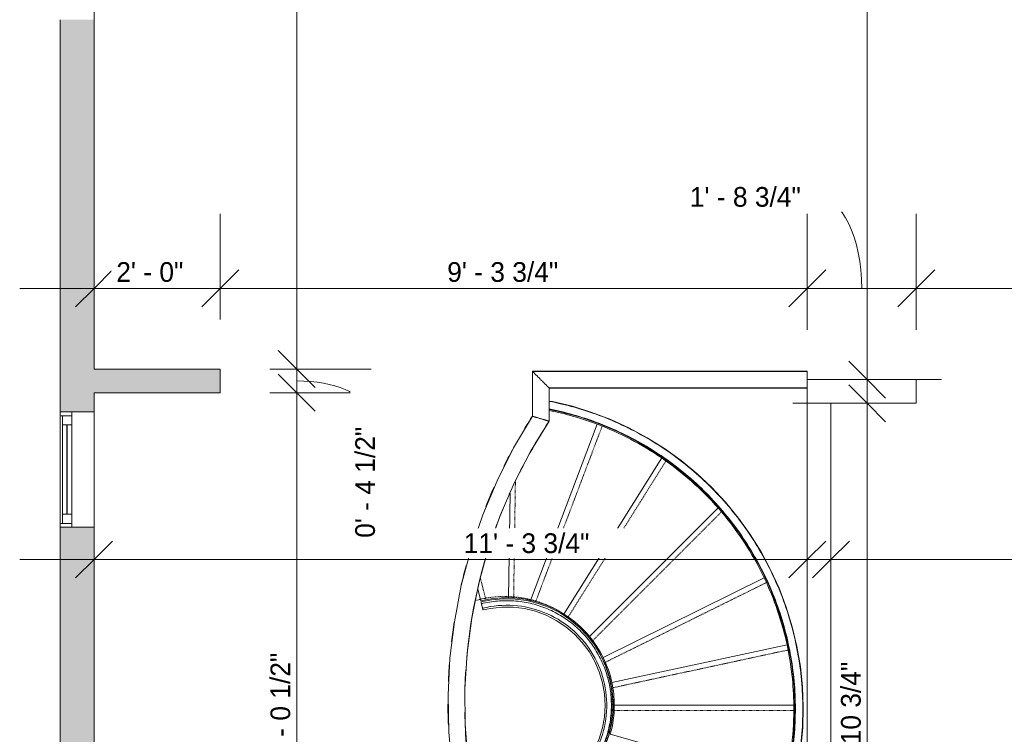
# Model space of a CAD drawing. Header units: inches. Extents: x -258 to 77, y -255 to 639.
# Tile 6 of 8: x -248 to -61, y 199 to 335. Entities that reach past the tile are written whole.
import ezdxf

# ---------------------------------------------------------------- set-up
doc = ezdxf.new("R2010")
doc.units = ezdxf.units.IN
doc.header["$MEASUREMENT"] = 0
doc.linetypes.add('Dash', pattern=[0.23622, 0.11811, -0.11811])
doc.linetypes.add('Overhead', pattern=[0.15625, 0.09375, -0.0625])
for name, color, linetype, lineweight in [('A-ANNO-DIMS', 211, 'Continuous', 9), ('A-ANNO-DIMS-120', 211, 'Continuous', 9), ('A-AREA', 32, 'Dash', 9), ('A-FLOR-HRAL', 11, 'Continuous', 9), ('A-GLAZ', 151, 'Continuous', 9), ('A-WALL', 90, 'Continuous', 9), ('A-WALL-PATT', 111, 'Continuous', 9), ('S-STRS', 90, 'Continuous', 9)]:
    doc.layers.add(name, color=color, linetype=linetype, lineweight=lineweight)
doc.styles.add('Inter', font='txt', dxfattribs={"height": 3.75})
doc.dimstyles.new('Linear_-_1_32__Inter__Imperial__SMALL', dxfattribs={"dimscale": 12, "dimtxt": 4.967999, "dimasz": 0.585938, "dimexe": 1.181102, "dimexo": 0.787402, "dimgap": 0, "dimtad": 1, "dimrnd": 0.25, "dimzin": 1, "dimdsep": 46, "dimlunit": 4, "dimtxsty": 'Inter', "dimblk1": 'OBLIQUE', "dimblk2": 'OBLIQUE', "dimsah": 1, "dimcen": 0.09, "dimdle": 1.181102, "dimazin": 0, "dimtfac": 1, "dimtdec": 4, "dimtix": 1, "dimtmove": 0, "dimatfit": 3, "dimfxl": 1, "dimtvp": 1, "dimtfill": 1, "dimfrac": 2, "dimtolj": 1, "dimtzin": 0, "dimarcsym": 2})
doc.dimstyles.new('Linear_-_1_32__Inter__Imperial__SMALL_1', dxfattribs={"dimscale": 12, "dimtxt": 4.967999, "dimasz": 0.585938, "dimexe": 1.181102, "dimexo": 0.787402, "dimgap": 0, "dimtad": 1, "dimrnd": 0.25, "dimzin": 1, "dimdsep": 46, "dimlunit": 4, "dimtxsty": 'Inter', "dimblk1": 'OBLIQUE', "dimblk2": 'OBLIQUE', "dimsah": 1, "dimcen": 0.09, "dimdle": 1.181102, "dimazin": 0, "dimtfac": 1, "dimtdec": 4, "dimtix": 1, "dimtmove": 1, "dimatfit": 3, "dimfxl": 1, "dimtvp": 1, "dimtfill": 1, "dimfrac": 2, "dimtolj": 1, "dimtzin": 0, "dimarcsym": 2})
doc.dimstyles.new('Linear_-_1_32__Inter__Imperial__SMALL_2', dxfattribs={"dimscale": 12, "dimtxt": 4.967999, "dimasz": 0.585938, "dimexe": 1.181102, "dimexo": 0.787402, "dimgap": 0, "dimtad": 1, "dimrnd": 0.25, "dimzin": 1, "dimdsep": 46, "dimlunit": 4, "dimtxsty": 'Inter', "dimblk1": 'OBLIQUE', "dimblk2": 'OBLIQUE', "dimsah": 1, "dimcen": 0.09, "dimdle": 1.181102, "dimazin": 0, "dimtfac": 1, "dimtdec": 4, "dimtix": 1, "dimtmove": 2, "dimatfit": 3, "dimfxl": 1, "dimtvp": 1, "dimtfill": 1, "dimfrac": 2, "dimtolj": 1, "dimtzin": 0, "dimarcsym": 2})

# ---------------------------------------------------------------- blocks, each defined once
blk = doc.blocks.new('Top Rail Type - Top Rail_Internal_-4181847-Top Floor Dimension Plan')
at = {"layer": 'A-FLOR-HRAL', "flags": 128}
for points in [[(-156.79, 184.04), (-154.55, 184.04), (-152.31, 184.29), (-150.11, 184.79), (-147.98, 185.54), (-145.94, 186.51), (-144.03, 187.7), (-142.26, 189.1), (-140.65, 190.69), (-139.24, 192.45), (-138.02, 194.35), (-137.03, 196.38), (-136.27, 198.5), (-135.75, 200.7), (-135.47, 202.93), (-135.45, 205.19), (-135.68, 207.44), (-136.15, 209.64), (-136.87, 211.78), (-137.83, 213.83), (-139, 215.75), (-140.38, 217.54), (-141.95, 219.15), (-143.69, 220.59), (-145.57, 221.82), (-147.59, 222.84), (-149.7, 223.62), (-151.9, 224.17), (-154.13, 224.47), (-156.39, 224.52), (-158.64, 224.31), (-160.6, 223.92)], [(-156.72, 185.61), (-154.56, 185.62), (-152.4, 185.88), (-150.3, 186.38), (-148.26, 187.12), (-146.33, 188.1), (-144.52, 189.29), (-142.86, 190.69), (-141.37, 192.26), (-140.08, 194), (-139, 195.87), (-138.14, 197.87), (-137.51, 199.94), (-137.13, 202.07), (-137, 204.24), (-137.13, 206.4), (-137.5, 208.54), (-138.11, 210.61), (-138.97, 212.61), (-140.04, 214.48), (-141.33, 216.23), (-142.81, 217.81), (-144.47, 219.21), (-146.27, 220.41), (-148.2, 221.39), (-150.23, 222.14), (-152.34, 222.65), (-154.49, 222.91), (-156.66, 222.93), (-158.81, 222.69), (-160.22, 222.4)]]:
    blk.add_lwpolyline(points, dxfattribs=at)
at = {"layer": 'A-FLOR-HRAL'}
for points, knots in [([(-160.6, 223.92), (-160.6, 223.92), (-160.6, 223.91), (-160.59, 223.88), (-160.59, 223.85), (-160.58, 223.83), (-160.57, 223.81), (-160.57, 223.78), (-160.56, 223.75), (-160.55, 223.72), (-160.54, 223.69), (-160.54, 223.66), (-160.53, 223.63), (-160.53, 223.62), (-160.52, 223.6), (-160.52, 223.59), (-160.51, 223.56), (-160.5, 223.52), (-160.49, 223.48), (-160.48, 223.44), (-160.48, 223.41), (-160.47, 223.38), (-160.46, 223.34), (-160.44, 223.27), (-160.42, 223.2), (-160.41, 223.15)], [-1, -1, -1, -1, -0.833333, -0.75, -0.666667, -0.625, -0.583333, -0.541667, -0.5, -0.458333, -0.416667, -0.375, -0.354167, -0.333333, -0.322917, -0.3125, -0.291667, -0.25, -0.208333, -0.1875, -0.166667, -0.145833, -0.125, -0.083333, 0, 0, 0, 0]), ([(-160.41, 223.15), (-160.4, 223.12), (-160.39, 223.06), (-160.37, 222.97), (-160.35, 222.91), (-160.34, 222.86), (-160.33, 222.83), (-160.32, 222.8), (-160.31, 222.76), (-160.3, 222.71), (-160.29, 222.67), (-160.28, 222.64), (-160.28, 222.63), (-160.27, 222.61), (-160.27, 222.59), (-160.26, 222.57), (-160.26, 222.54), (-160.25, 222.51), (-160.25, 222.5), (-160.24, 222.48), (-160.24, 222.46), (-160.23, 222.43), (-160.22, 222.4), (-160.22, 222.39), (-160.22, 222.4)], [-1, -1, -1, -1, -0.95, -0.9, -0.85, -0.825, -0.8, -0.775, -0.75, -0.7, -0.65, -0.625, -0.6125, -0.6, -0.575, -0.55, -0.5, -0.45, -0.425, -0.4, -0.35, -0.3, -0.2, 0, 0, 0, 0]), ([(-156.72, 185.61), (-156.72, 185.62), (-156.72, 185.61), (-156.72, 185.58), (-156.73, 185.56), (-156.73, 185.54), (-156.73, 185.52), (-156.73, 185.51)], [-1, -1, -1, -1, -0.7857143, -0.7321429, -0.6785714, -0.625, -0.5714286, -0.5714286, -0.5714286, -0.5714286])]:
    blk.add_open_spline(points, degree=3, knots=knots, dxfattribs=at)
blk = doc.blocks.new('Top Rail Type - Top Rail_Internal_-V1-Top Floor Dimension Plan')
at = {"layer": 'A-FLOR-HRAL'}
blk.add_line((-160.52, 223.57), (-160.3, 222.72), dxfattribs=at)
for points, knots in [([(-160.52, 223.57), (-159.51, 223.82), (-157.46, 224.17), (-154.33, 224.2), (-151.24, 223.75), (-148.26, 222.82), (-145.46, 221.43), (-142.91, 219.63), (-140.68, 217.45), (-138.81, 214.95), (-137.35, 212.19), (-136.34, 209.24), (-135.8, 206.16), (-135.75, 203.04), (-136.18, 199.95), (-137.09, 196.96), (-138.46, 194.15), (-140.54, 191.16), (-143.56, 188.27), (-147.61, 185.88), (-152.09, 184.51), (-155.21, 184.32), (-156.75, 184.4)], [0, 0, 0, 0, 0.156458, 0.312916, 0.469374, 0.625832, 0.782291, 0.938749, 1.095207, 1.251665, 1.408123, 1.564581, 1.721039, 1.877497, 2.033955, 2.190413, 2.346872, 2.50333, 2.738017, 2.972704, 3.207391, 3.439875, 3.439875, 3.439875, 3.439875]), ([(-160.3, 222.72), (-158.38, 223.21), (-154.38, 223.56), (-148.5, 222.22), (-143.32, 219.14), (-139.35, 214.61), (-136.96, 209.08), (-136.39, 203.08), (-137.69, 197.2), (-140.49, 192.43), (-144.09, 188.97), (-147.97, 186.69), (-152.23, 185.39), (-155.18, 185.2), (-156.63, 185.27)], [0, 0, 0, 0, 0.312916, 0.625832, 0.938749, 1.251665, 1.564581, 1.877497, 2.190413, 2.50333, 2.738017, 2.972704, 3.207391, 3.436191, 3.436191, 3.436191, 3.436191])]:
    blk.add_open_spline(points, degree=3, knots=knots, dxfattribs=at)
blk = doc.blocks.new('Top Rail Type - Top Rail_Internal_-4181860-Top Floor Dimension Plan')
at = {"layer": 'A-FLOR-HRAL', "flags": 128}
for points in [[(-147.63, 262.17), (-146.97, 262.06), (-143.21, 261.16), (-139.51, 260.01), (-135.88, 258.63), (-132.36, 257.01), (-128.95, 255.18), (-125.67, 253.12), (-122.52, 250.85), (-119.53, 248.39), (-116.71, 245.74), (-114.06, 242.9), (-111.6, 239.9), (-109.35, 236.76), (-107.3, 233.47), (-105.47, 230.05), (-103.86, 226.53), (-102.49, 222.9), (-101.35, 219.19), (-100.46, 215.43), (-99.81, 211.61), (-99.41, 207.75), (-99.27, 203.88), (-99.37, 200), (-99.73, 196.14), (-100.33, 192.31), (-101.18, 188.54), (-102.28, 184.82), (-103.61, 181.18), (-105.18, 177.64), (-106.97, 174.2), (-108.99, 170.89), (-111.21, 167.71), (-113.63, 164.69), (-116.25, 161.83), (-119.05, 159.14), (-122.01, 156.65), (-125.13, 154.35), (-128.39, 152.26), (-131.78, 150.38), (-135.28, 148.73), (-138.89, 147.3), (-142.58, 146.12), (-146.34, 145.18), (-150.15, 144.48), (-154, 144.03), (-157.87, 143.83), (-161.74, 143.88), (-165.61, 144.18), (-165.96, 144.22)], [(-165.77, 145.79), (-161.97, 145.47), (-158.14, 145.4), (-154.32, 145.58), (-150.53, 146.01), (-146.76, 146.69), (-143.05, 147.62), (-139.41, 148.79), (-135.86, 150.2), (-132.4, 151.83), (-129.06, 153.69), (-125.85, 155.77), (-122.78, 158.05), (-119.86, 160.53), (-117.13, 163.19), (-114.56, 166.03), (-112.19, 169.03), (-110.03, 172.18), (-108.07, 175.47), (-106.33, 178.88), (-104.83, 182.39), (-103.55, 185.99), (-102.52, 189.68), (-101.73, 193.42), (-101.19, 197.2), (-100.9, 201.02), (-100.86, 204.84), (-101.07, 208.66), (-101.53, 212.45), (-102.24, 216.21), (-103.19, 219.91), (-104.39, 223.55), (-105.82, 227.1), (-107.48, 230.54), (-109.37, 233.86), (-111.47, 237.06), (-113.77, 240.11), (-116.27, 243), (-118.96, 245.73), (-121.82, 248.27), (-124.83, 250.61), (-128, 252.76), (-131.3, 254.69), (-134.72, 256.4), (-138.25, 257.88), (-141.86, 259.13), (-145.55, 260.13), (-147.63, 260.55)]]:
    blk.add_lwpolyline(points, dxfattribs=at)
at = {"layer": 'A-FLOR-HRAL'}
for points, knots in [([(-165.87, 145.01), (-165.87, 144.96), (-165.88, 144.89), (-165.89, 144.8), (-165.9, 144.71), (-165.91, 144.61), (-165.93, 144.49), (-165.94, 144.38), (-165.95, 144.29), (-165.96, 144.24), (-165.96, 144.22), (-165.96, 144.22)], [-1, -1, -1, -1, -0.892857, -0.839286, -0.785714, -0.678571, -0.571429, -0.428571, -0.285714, -0.142857, 0, 0, 0, 0]), ([(-165.77, 145.79), (-165.77, 145.79), (-165.78, 145.76), (-165.79, 145.66), (-165.81, 145.52), (-165.82, 145.37), (-165.84, 145.19), (-165.86, 145.07), (-165.87, 145.01)], [-1, -1, -1, -1, -0.785714, -0.571429, -0.428571, -0.285714, -0.142857, 0, 0, 0, 0])]:
    blk.add_open_spline(points, degree=3, knots=knots, dxfattribs=at)
blk = doc.blocks.new('Top Rail Type - Top Rail_Internal_-V2-Top Floor Dimension Plan')
at = {"layer": 'A-FLOR-HRAL'}
blk.add_line((-165.95, 144.31), (-165.78, 145.71), dxfattribs=at)
for points, knots in [([(-147.61, 262.1), (-144.39, 261.48), (-137.73, 259.6), (-128.23, 255.03), (-119.45, 248.64), (-111.97, 240.77), (-106.03, 231.68), (-101.82, 221.67), (-99.49, 211.06), (-99.11, 200.21), (-100.7, 189.46), (-104.19, 179.18), (-109.49, 169.7), (-116.4, 161.33), (-124.71, 154.34), (-133.36, 149.41), (-141.82, 146.23), (-149.75, 144.43), (-157.85, 143.73), (-163.26, 143.99), (-165.95, 144.31)], [0.378635, 0.378635, 0.378635, 0.378635, 0.543934, 0.725246, 0.906557, 1.087869, 1.26918, 1.450491, 1.631803, 1.813114, 1.994426, 2.175737, 2.357049, 2.53836, 2.719671, 2.900983, 3.036967, 3.17295, 3.308934, 3.444917, 3.444917, 3.444917, 3.444917]), ([(-147.61, 260.66), (-144.56, 260.05), (-138.15, 258.23), (-128.96, 253.82), (-120.39, 247.58), (-113.08, 239.89), (-107.28, 231.02), (-103.18, 221.24), (-100.9, 210.88), (-100.53, 200.29), (-102.08, 189.8), (-105.49, 179.76), (-110.66, 170.5), (-117.41, 162.33), (-125.53, 155.5), (-133.97, 150.69), (-142.23, 147.59), (-149.97, 145.83), (-157.88, 145.14), (-163.16, 145.4), (-165.78, 145.71)], [0.383384, 0.383384, 0.383384, 0.383384, 0.543934, 0.725246, 0.906557, 1.087869, 1.26918, 1.450491, 1.631803, 1.813114, 1.994426, 2.175737, 2.357049, 2.53836, 2.719671, 2.900983, 3.036967, 3.17295, 3.308934, 3.444917, 3.444917, 3.444917, 3.444917])]:
    blk.add_open_spline(points, degree=3, knots=knots, dxfattribs=at)
blk = doc.blocks.new('Planitar-Fixed - Default 1-4237831-Top Floor Dimension Plan')
at = {"layer": 'A-GLAZ', "lineweight": 18}
for p, q in [((-11, 3.76), (-10.25, 3.76)), ((-10.25, 3.76), (-11, 3.76)), ((-10.25, 3.76), (-10.25, 1.53)), ((-10.25, 1.53), (-10.25, 3.76)), ((10.25, 3.76), (10.25, 1.53)), ((10.96, 3.76), (10.25, 3.76)), ((11, 3.76), (10.25, 3.76)), ((10.25, 3.76), (10.25, 1.53)), ((-10.25, 3.26), (-8.52, 3.26)), ((-8.52, 3.26), (-10.25, 3.26)), ((-10.25, 3.26), (-10.25, 1.53)), ((-8.52, 3.26), (-8.52, 1.53)), ((-8.52, 1.53), (-8.52, 3.26)), ((8.52, 3.26), (8.52, 1.53)), ((10.25, 3.26), (8.52, 3.26)), ((10.25, 3.26), (8.52, 3.26)), ((8.52, 3.26), (8.52, 1.53)), ((10.25, 1.53), (10.25, 3.26)), ((-10.25, 1.53), (-8.52, 1.53)), ((8.52, 1.53), (10.25, 1.53)), ((-11, -2.74), (-9.74, -2.74)), ((11, -2.74), (9.74, -2.74))]:
    blk.add_line(p, q, dxfattribs=at)
at = {"layer": 'A-GLAZ'}
for p, q in [((-10.25, 3.76), (10.25, 3.76)), ((-8.52, 3.26), (8.52, 3.26)), ((11, 1.53), (-11, 1.53)), ((-11, 1.53), (-11, -2.74)), ((11, -2.74), (11, 1.53)), ((-11, -2.74), (11, -2.74))]:
    blk.add_line(p, q, dxfattribs=at)
at = {"layer": 'A-GLAZ', "lineweight": 25}
blk.add_line((-8.52, 2.4), (8.52, 2.4), dxfattribs=at)
blk = doc.blocks.new('Top Rail Type - Top Rail_Internal_-4241516-Top Floor Dimension Plan')
at = {"layer": 'A-FLOR-HRAL'}
for p, q in [((-150.8, 267.8), (-150.8, 259.26)), ((-98.5, 267.8), (-150.8, 267.8)), ((-147.65, 258.33), (-147.65, 264.65)), ((-147.65, 264.65), (-98.5, 264.65))]:
    blk.add_line(p, q, dxfattribs=at)
at = {"layer": 'A-FLOR-HRAL', "flags": 128}
for points in [[(-98.5, 267.8), (-98.5, 267.77), (-98.5, 267.66), (-98.5, 267.5), (-98.5, 267.28), (-98.5, 267.01), (-98.5, 266.71), (-98.5, 266.39), (-98.5, 266.06), (-98.5, 265.74), (-98.5, 265.44), (-98.5, 265.17), (-98.5, 264.95), (-98.5, 264.85)], [(-165, 185.23), (-166.11, 192.16), (-166.73, 199.15), (-166.87, 206.18), (-166.52, 213.19), (-165.68, 220.16), (-164.36, 227.06), (-162.56, 233.85), (-160.29, 240.49), (-157.56, 246.96), (-154.4, 253.23), (-150.8, 259.26)], [(-150.8, 259.26), (-154.4, 253.23), (-157.56, 246.96), (-160.29, 240.49), (-162.56, 233.85), (-164.36, 227.06), (-165.68, 220.16), (-166.52, 213.19), (-166.87, 206.18), (-166.73, 199.15), (-166.11, 192.16), (-165, 185.23)], [(-147.65, 258.33), (-151.17, 252.56), (-154.28, 246.56), (-156.96, 240.35), (-159.22, 233.98), (-161.02, 227.47), (-162.38, 220.85), (-163.27, 214.15), (-163.69, 207.4), (-163.65, 200.64), (-163.14, 193.9), (-162.17, 187.21)], [(-162.17, 187.21), (-163.14, 193.9), (-163.65, 200.64), (-163.69, 207.4), (-163.27, 214.15), (-162.38, 220.85), (-161.02, 227.47), (-159.22, 233.98), (-156.96, 240.35), (-154.28, 246.56), (-151.17, 252.56), (-147.65, 258.33)], [(-162.17, 187.21), (-160.39, 186.4), (-158.53, 185.8), (-156.61, 185.43)], [(-156.61, 185.43), (-158.53, 185.8), (-160.39, 186.4), (-162.17, 187.21)], [(-157.03, 182.3), (-159.82, 182.88), (-162.5, 183.87), (-165, 185.23)], [(-165, 185.23), (-162.5, 183.87), (-159.82, 182.88), (-157.03, 182.3)]]:
    blk.add_lwpolyline(points, dxfattribs=at)
at = {"layer": 'A-FLOR-HRAL'}
for points, knots in [([(-147.65, 264.65), (-147.65, 264.65), (-147.67, 264.67), (-147.78, 264.78), (-147.91, 264.91), (-148.05, 265.05), (-148.17, 265.17), (-148.3, 265.3), (-148.44, 265.44), (-148.58, 265.58), (-148.74, 265.74), (-148.9, 265.9), (-149.06, 266.06), (-149.23, 266.23), (-149.39, 266.39), (-149.55, 266.55), (-149.71, 266.71), (-149.87, 266.87), (-150.01, 267.01), (-150.15, 267.15), (-150.28, 267.28), (-150.4, 267.4), (-150.54, 267.54), (-150.68, 267.68), (-150.78, 267.78), (-150.8, 267.8), (-150.8, 267.8)], [0, 0, 0, 0, 0.066667, 0.133333, 0.2, 0.233333, 0.266667, 0.3, 0.333333, 0.366667, 0.4, 0.433333, 0.466667, 0.5, 0.533333, 0.566667, 0.6, 0.633333, 0.666667, 0.7, 0.733333, 0.766667, 0.8, 0.866667, 0.933333, 1, 1, 1, 1]), ([(-147.65, 258.33), (-147.65, 258.33), (-147.68, 258.33), (-147.76, 258.36), (-147.85, 258.39), (-147.92, 258.41), (-148.01, 258.44), (-148.1, 258.46), (-148.2, 258.49), (-148.31, 258.52), (-148.41, 258.56), (-148.52, 258.59), (-148.64, 258.62), (-148.79, 258.67), (-148.99, 258.73), (-149.22, 258.8), (-149.46, 258.87), (-149.7, 258.94), (-149.89, 258.99), (-150.04, 259.04), (-150.15, 259.07), (-150.25, 259.1), (-150.35, 259.13), (-150.44, 259.16), (-150.53, 259.18), (-150.61, 259.21), (-150.7, 259.23), (-150.78, 259.26), (-150.8, 259.26), (-150.8, 259.26)], [0, 0, 0, 0, 0.055556, 0.111111, 0.138889, 0.166667, 0.194444, 0.222222, 0.25, 0.277778, 0.305556, 0.333333, 0.361111, 0.388889, 0.444444, 0.5, 0.555556, 0.611111, 0.666667, 0.694444, 0.722222, 0.75, 0.777778, 0.805556, 0.833333, 0.861111, 0.888889, 0.944444, 1, 1, 1, 1]), ([(-162.17, 187.21), (-162.17, 187.21), (-162.19, 187.2), (-162.24, 187.16), (-162.29, 187.13), (-162.36, 187.08), (-162.43, 187.03), (-162.49, 186.98), (-162.55, 186.94), (-162.59, 186.91), (-162.63, 186.88), (-162.69, 186.84), (-162.77, 186.78), (-162.86, 186.71), (-162.96, 186.64), (-163.06, 186.57), (-163.16, 186.5), (-163.27, 186.43), (-163.37, 186.36), (-163.48, 186.28), (-163.58, 186.21), (-163.68, 186.13), (-163.79, 186.06), (-163.89, 185.99), (-164, 185.92), (-164.1, 185.84), (-164.2, 185.77), (-164.3, 185.71), (-164.4, 185.64), (-164.49, 185.57), (-164.58, 185.51), (-164.67, 185.46), (-164.75, 185.4), (-164.82, 185.35), (-164.88, 185.31), (-164.93, 185.28), (-164.99, 185.24), (-165, 185.23), (-165, 185.23)], [-1, -1, -1, -1, -0.944444, -0.916667, -0.888889, -0.861111, -0.833333, -0.805556, -0.791667, -0.777778, -0.763889, -0.75, -0.722222, -0.694444, -0.666667, -0.638889, -0.611111, -0.583333, -0.555556, -0.527778, -0.5, -0.472222, -0.444444, -0.416667, -0.388889, -0.361111, -0.333333, -0.305556, -0.277778, -0.25, -0.222222, -0.194444, -0.166667, -0.138889, -0.111111, -0.083333, -0.055556, 0, 0, 0, 0])]:
    blk.add_open_spline(points, degree=3, knots=knots, dxfattribs=at)
blk.add_open_spline([(-157.03, 182.3), (-157.03, 182.3), (-157.01, 182.39), (-156.97, 182.73), (-156.91, 183.15), (-156.85, 183.62), (-156.79, 184.11), (-156.72, 184.58), (-156.67, 185), (-156.62, 185.33), (-156.61, 185.43), (-156.61, 185.43)], degree=3, dxfattribs=at)
blk = doc.blocks.new('Top Rail Type - Top Rail_Internal_-V6-Top Floor Dimension Plan')
at = {"layer": 'A-FLOR-HRAL'}
for p, q in [((-150.82, 267.82), (-98.5, 267.82)), ((-150.82, 259.27), (-150.82, 267.82)), ((-98.5, 267.82), (-98.5, 267.77)), ((-147.63, 264.63), (-98.5, 264.63)), ((-147.63, 258.32), (-147.63, 264.63))]:
    blk.add_line(p, q, dxfattribs=at)
for centre, radius, start, end in [((-65.99, 204.62), 100.92, 147.2076, 148.9693), ((-65.99, 204.62), 97.72, 146.66, 151.348), ((-65.99, 204.62), 100.92, 151.4867, 153.4224), ((-65.99, 204.62), 97.72, 151.9186, 155.9432), ((-65.99, 204.62), 100.92, 155.9238, 158.1951), ((-65.99, 204.62), 97.72, 156.8619, 160.6554), ((-65.99, 204.62), 100.92, 160.6951, 162.5904), ((-65.99, 204.62), 97.72, 161.496, 175.4156), ((-65.99, 204.62), 100.92, 164.9415, 167.0996), ((-65.99, 204.62), 100.92, 171.1847, 173.3496), ((-65.99, 204.62), 100.92, 175.6916, 177.6361), ((-65.99, 204.62), 97.72, 176.2613, 180.0476), ((-65.99, 204.62), 100.92, 180.0939, 182.3651), ((-65.99, 204.62), 97.72, 180.9926, 184.9838), ((-65.99, 204.62), 100.92, 185.1623, 186.7815), ((-65.99, 204.62), 97.72, 185.5641, 190.2481), ((-65.99, 204.62), 100.92, 189.3294, 191.0859), ((-154.45, 201.67), 16.37, 241.9453, 252.1896), ((-154.45, 201.67), 16.37, 252.3942, 262.4339), ((-154.45, 201.67), 19.57, 237.2952, 262.4339)]:
    blk.add_arc(centre, radius, start, end, dxfattribs=at)
blk = doc.blocks.new('DIMBLOCK1-Top Floor Dimension Plan')
at = {"layer": 'A-ANNO-DIMS-120'}
for p, q in [((-195.69, 254.08), (-195.69, 532.67)), ((-191.21, 518.5), (-209.86, 518.5)), ((-195.69, 518.5), (-191.21, 518.5)), ((-200.8, 268.25), (-181.51, 268.25)), ((-195.69, 268.25), (-200.8, 268.25))]:
    blk.add_line(p, q, dxfattribs=at)
at = {"layer": 'A-ANNO-DIMS-120', "lineweight": 35}
for p, q in [((-195.69, 518.5), (-199.2, 522.02)), ((-195.69, 518.5), (-192.17, 514.98)), ((-195.69, 268.25), (-199.2, 271.77)), ((-195.69, 268.25), (-192.17, 264.73))]:
    blk.add_line(p, q, dxfattribs=at)
at = {"layer": 'A-ANNO-DIMS-120', "color": 0, "insert": (-200.68, 378.53), "char_height": 3.75, "width": 35.6206, "attachment_point": 1, "rotation": 90, "line_spacing_factor": 0.9936, "style": 'Inter', "bg_fill": 3, "box_fill_scale": 1.25, "bg_fill_color": 256, "bg_fill_true_color": 13158600, "bg_fill_transparency": 0}
blk.add_mtext('20\' - 10 1/4"', dxfattribs=at)
blk = doc.blocks.new('_Oblique')
at = {"color": 0, "linetype": 'ByBlock', "lineweight": -2}
blk.add_line((-0.5, -0.5), (0.5, 0.5), dxfattribs=at)
blk = doc.blocks.new('DIMBLOCK2-Top Floor Dimension Plan')
at = {"layer": 'A-ANNO-DIMS-120', "lineweight": 35}
for p, q in [((-195.69, 263.75), (-199.2, 267.27)), ((-195.69, 263.75), (-192.17, 260.23)), ((-195.69, 143.25), (-199.2, 146.77)), ((-195.69, 143.25), (-192.17, 139.73))]:
    blk.add_line(p, q, dxfattribs=at)
at = {"layer": 'A-ANNO-DIMS-120'}
for p, q in [((-200.8, 263.75), (-181.51, 263.75)), ((-195.69, 263.75), (-200.8, 263.75)), ((-195.69, 129.08), (-195.69, 263.75)), ((-197.3, 143.25), (-181.51, 143.25)), ((-195.69, 143.25), (-197.3, 143.25))]:
    blk.add_line(p, q, dxfattribs=at)
at = {"layer": 'A-ANNO-DIMS-120', "color": 0, "insert": (-200.68, 190.33), "char_height": 3.75, "width": 31.5965, "attachment_point": 1, "rotation": 90, "line_spacing_factor": 0.9936, "style": 'Inter', "bg_fill": 3, "box_fill_scale": 1.25, "bg_fill_color": 256, "bg_fill_true_color": 13158600, "bg_fill_transparency": 0}
blk.add_mtext('10\' - 0 1/2"', dxfattribs=at)
blk = doc.blocks.new('DIMBLOCK3-Top Floor Dimension Plan')
at = {"layer": 'A-ANNO-DIMS-120'}
for p, q in [((-195.69, 263.75), (-195.69, 282.42)), ((-200.8, 268.25), (-181.51, 268.25)), ((-195.69, 268.25), (-200.8, 268.25)), ((-200.8, 263.75), (-181.51, 263.75)), ((-195.69, 263.75), (-200.8, 263.75))]:
    blk.add_line(p, q, dxfattribs=at)
at = {"layer": 'A-ANNO-DIMS-120', "lineweight": 35}
for p, q in [((-195.69, 268.25), (-199.2, 271.77)), ((-195.69, 268.25), (-192.17, 264.73)), ((-195.69, 263.75), (-199.2, 267.27)), ((-195.69, 263.75), (-192.17, 260.23))]:
    blk.add_line(p, q, dxfattribs=at)
at = {"layer": 'A-ANNO-DIMS-120'}
blk.add_ellipse((-195.69, 260.47), major_axis=(-13.02, 0), ratio=0.424536, start_param=3.141593, end_param=4.712389, dxfattribs=at)
at = {"layer": 'A-ANNO-DIMS-120', "color": 0, "insert": (-184.55, 236.13), "char_height": 3.75, "width": 29.2118, "attachment_point": 1, "rotation": 90, "line_spacing_factor": 0.9936, "style": 'Inter', "bg_fill": 3, "box_fill_scale": 1.25, "bg_fill_color": 256, "bg_fill_true_color": 13158600, "bg_fill_transparency": 0}
blk.add_mtext('0\' - 4 1/2"', dxfattribs=at)
blk = doc.blocks.new('DIMBLOCK4-Top Floor Dimension Plan')
at = {"layer": 'A-ANNO-DIMS-120'}
for p, q in [((-234.25, 279.13), (-234.25, 297.78)), ((-210.25, 277.7), (-210.25, 297.78)), ((-248.42, 283.61), (-210.25, 283.61)), ((-234.25, 283.61), (-234.25, 279.13)), ((-210.25, 283.61), (-210.25, 277.7))]:
    blk.add_line(p, q, dxfattribs=at)
at = {"layer": 'A-ANNO-DIMS-120', "lineweight": 35}
for p, q in [((-234.25, 283.61), (-230.73, 287.12)), ((-210.25, 283.61), (-206.73, 287.12)), ((-234.25, 283.61), (-237.77, 280.09)), ((-210.25, 283.61), (-213.77, 280.09))]:
    blk.add_line(p, q, dxfattribs=at)
at = {"layer": 'A-ANNO-DIMS-120', "color": 0, "insert": (-230.04, 288.6), "char_height": 3.75, "width": 18.7045, "attachment_point": 1, "line_spacing_factor": 0.9936, "style": 'Inter', "bg_fill": 3, "box_fill_scale": 1.25, "bg_fill_color": 256, "bg_fill_true_color": 13158600, "bg_fill_transparency": 0}
blk.add_mtext('2\' - 0"', dxfattribs=at)
blk = doc.blocks.new('DIMBLOCK5-Top Floor Dimension Plan')
at = {"layer": 'A-ANNO-DIMS-120'}
for p, q in [((-210.25, 277.7), (-210.25, 297.78)), ((-98.5, 275.7), (-98.5, 297.78)), ((-210.25, 283.61), (-98.5, 283.61)), ((-210.25, 283.61), (-210.25, 277.7)), ((-98.5, 283.61), (-98.5, 275.7))]:
    blk.add_line(p, q, dxfattribs=at)
at = {"layer": 'A-ANNO-DIMS-120', "lineweight": 35}
for p, q in [((-210.25, 283.61), (-206.73, 287.12)), ((-98.5, 283.61), (-94.98, 287.12)), ((-210.25, 283.61), (-213.77, 280.09)), ((-98.5, 283.61), (-102.02, 280.09))]:
    blk.add_line(p, q, dxfattribs=at)
at = {"layer": 'A-ANNO-DIMS-120', "color": 0, "insert": (-167.04, 288.6), "char_height": 3.75, "width": 30.4042, "attachment_point": 1, "line_spacing_factor": 0.9936, "style": 'Inter', "bg_fill": 3, "box_fill_scale": 1.25, "bg_fill_color": 256, "bg_fill_true_color": 13158600, "bg_fill_transparency": 0}
blk.add_mtext('9\' - 3 3/4"', dxfattribs=at)
blk = doc.blocks.new('DIMBLOCK6-Top Floor Dimension Plan')
at = {"layer": 'A-ANNO-DIMS-120'}
for p, q in [((-98.5, 275.7), (-98.5, 297.78)), ((-77.75, 275.7), (-77.75, 297.78)), ((-98.5, 283.61), (-77.75, 283.61)), ((-98.5, 283.61), (-98.5, 275.7)), ((-77.75, 283.61), (-77.75, 275.7))]:
    blk.add_line(p, q, dxfattribs=at)
at = {"layer": 'A-ANNO-DIMS-120', "lineweight": 35}
for p, q in [((-98.5, 283.61), (-94.98, 287.12)), ((-77.75, 283.61), (-74.23, 287.12)), ((-98.5, 283.61), (-102.02, 280.09)), ((-77.75, 283.61), (-81.27, 280.09))]:
    blk.add_line(p, q, dxfattribs=at)
at = {"layer": 'A-ANNO-DIMS-120'}
blk.add_ellipse((-96.58, 283.61), major_axis=(0, 17.4), ratio=0.485698, start_param=4.712389, end_param=6.283185, dxfattribs=at)
at = {"layer": 'A-ANNO-DIMS-120', "color": 0, "insert": (-120.86, 302.9), "char_height": 3.75, "width": 29.1373, "attachment_point": 1, "line_spacing_factor": 0.9936, "style": 'Inter', "bg_fill": 3, "box_fill_scale": 1.25, "bg_fill_color": 256, "bg_fill_true_color": 13158600, "bg_fill_transparency": 0}
blk.add_mtext('1\' - 8 3/4"', dxfattribs=at)
blk = doc.blocks.new('DIMBLOCK7-Top Floor Dimension Plan')
at = {"layer": 'A-ANNO-DIMS-120'}
for p, q in [((-77.75, 275.7), (-77.75, 297.78)), ((44, 279.13), (44, 297.78)), ((-77.75, 283.61), (58.17, 283.61)), ((-77.75, 283.61), (-77.75, 275.7)), ((44, 283.61), (44, 279.13))]:
    blk.add_line(p, q, dxfattribs=at)
at = {"layer": 'A-ANNO-DIMS-120', "lineweight": 35}
for p, q in [((-77.75, 283.61), (-74.23, 287.12)), ((44, 283.61), (47.52, 287.12)), ((-77.75, 283.61), (-81.27, 280.09)), ((44, 283.61), (40.48, 280.09))]:
    blk.add_line(p, q, dxfattribs=at)
at = {"layer": 'A-ANNO-DIMS-120', "color": 0, "insert": (-30.1, 288.6), "char_height": 3.75, "width": 31.7455, "attachment_point": 1, "line_spacing_factor": 0.9936, "style": 'Inter', "bg_fill": 3, "box_fill_scale": 1.25, "bg_fill_color": 256, "bg_fill_true_color": 13158600, "bg_fill_transparency": 0}
blk.add_mtext('10\' - 1 3/4"', dxfattribs=at)
blk = doc.blocks.new('DIMBLOCK8-Top Floor Dimension Plan')
at = {"layer": 'A-ANNO-DIMS-120'}
for p, q in [((-87.09, 532.67), (-87.09, 252.08)), ((-91.57, 518.5), (-72.92, 518.5)), ((-87.09, 518.5), (-91.57, 518.5)), ((-91.57, 266.25), (-72.92, 266.25)), ((-87.09, 266.25), (-91.57, 266.25))]:
    blk.add_line(p, q, dxfattribs=at)
at = {"layer": 'A-ANNO-DIMS-120', "lineweight": 35}
for p, q in [((-87.09, 518.5), (-90.61, 522.02)), ((-87.09, 518.5), (-83.58, 514.98)), ((-87.09, 266.25), (-90.61, 269.77)), ((-87.09, 266.25), (-83.58, 262.73))]:
    blk.add_line(p, q, dxfattribs=at)
at = {"layer": 'A-ANNO-DIMS-120', "color": 0, "insert": (-92.08, 379.15), "char_height": 3.75, "width": 31.7455, "attachment_point": 1, "rotation": 90, "line_spacing_factor": 0.9936, "style": 'Inter', "bg_fill": 3, "box_fill_scale": 1.25, "bg_fill_color": 256, "bg_fill_true_color": 13158600, "bg_fill_transparency": 0}
blk.add_mtext('21\' - 0 1/4"', dxfattribs=at)
blk = doc.blocks.new('DIMBLOCK9-Top Floor Dimension Plan')
at = {"layer": 'A-ANNO-DIMS-120'}
for p, q in [((-87.09, 128.83), (-87.09, 275.92)), ((-82.61, 261.75), (-101.26, 261.75)), ((-87.09, 261.75), (-82.61, 261.75)), ((-82.61, 143), (-101.26, 143)), ((-87.09, 143), (-82.61, 143))]:
    blk.add_line(p, q, dxfattribs=at)
at = {"layer": 'A-ANNO-DIMS-120', "lineweight": 35}
for p, q in [((-87.09, 261.75), (-90.61, 265.27)), ((-87.09, 261.75), (-83.58, 258.23)), ((-87.09, 143), (-90.61, 146.52)), ((-87.09, 143), (-83.58, 139.48))]:
    blk.add_line(p, q, dxfattribs=at)
at = {"layer": 'A-ANNO-DIMS-120', "color": 0, "insert": (-92.08, 188.62), "char_height": 3.75, "width": 33.0124, "attachment_point": 1, "rotation": 90, "line_spacing_factor": 0.9936, "style": 'Inter', "bg_fill": 3, "box_fill_scale": 1.25, "bg_fill_color": 256, "bg_fill_true_color": 13158600, "bg_fill_transparency": 0}
blk.add_mtext('9\' - 10 3/4"', dxfattribs=at)
blk = doc.blocks.new('DIMBLOCK10-Top Floor Dimension Plan')
at = {"layer": 'A-ANNO-DIMS-120'}
for p, q in [((-94, 227.51), (-94, 246.17)), ((44, 227.51), (44, 246.17)), ((-108.17, 231.99), (58.17, 231.99)), ((-94, 231.99), (-94, 227.51)), ((44, 231.99), (44, 227.51))]:
    blk.add_line(p, q, dxfattribs=at)
at = {"layer": 'A-ANNO-DIMS-120', "lineweight": 35}
for p, q in [((-94, 231.99), (-90.48, 235.51)), ((44, 231.99), (47.52, 235.51)), ((-94, 231.99), (-97.52, 228.48)), ((44, 231.99), (40.48, 228.48))]:
    blk.add_line(p, q, dxfattribs=at)
at = {"layer": 'A-ANNO-DIMS-120', "color": 0, "insert": (-33.29, 236.98), "char_height": 3.75, "width": 19.8968, "attachment_point": 1, "line_spacing_factor": 0.9936, "style": 'Inter', "bg_fill": 3, "box_fill_scale": 1.25, "bg_fill_color": 256, "bg_fill_true_color": 13158600, "bg_fill_transparency": 0}
blk.add_mtext('11\' - 6"', dxfattribs=at)
blk = doc.blocks.new('DIMBLOCK52-Top Floor Dimension Plan')
at = {"layer": 'A-ANNO-DIMS-120'}
for p, q in [((-234.25, 228.68), (-234.25, 246.17)), ((-98.5, 227.51), (-98.5, 246.17)), ((-248.42, 231.99), (-84.33, 231.99)), ((-234.25, 231.99), (-234.25, 228.68)), ((-98.5, 231.99), (-98.5, 227.51))]:
    blk.add_line(p, q, dxfattribs=at)
at = {"layer": 'A-ANNO-DIMS-120', "lineweight": 35}
for p, q in [((-234.25, 231.99), (-230.73, 235.51)), ((-98.5, 231.99), (-94.98, 235.51)), ((-234.25, 231.99), (-237.77, 228.48)), ((-98.5, 231.99), (-102.02, 228.48))]:
    blk.add_line(p, q, dxfattribs=at)
at = {"layer": 'A-ANNO-DIMS-120', "color": 0, "insert": (-163.9, 236.98), "char_height": 3.75, "width": 31.671, "attachment_point": 1, "line_spacing_factor": 0.9936, "style": 'Inter', "bg_fill": 3, "box_fill_scale": 1.25, "bg_fill_color": 256, "bg_fill_true_color": 13158600, "bg_fill_transparency": 0}
blk.add_mtext('11\' - 3 3/4"', dxfattribs=at)

msp = doc.modelspace()

# ---------------------------------------------------------------- hatches: boundary and pattern name
at = {"layer": 'A-WALL-PATT'}
for points in [[(-234.25, 268.25), (-234.25, 334.75), (-240.75, 334.75), (-240.75, 268.25)], [(-210.25, 263.75), (-210.25, 268.25), (-240.75, 268.25), (-240.75, 263.75), (-234.25, 263.75)]]:
    msp.add_hatch(color=9, dxfattribs=at).paths.add_polyline_path(points, flags=0)
h = msp.add_hatch(color=9, dxfattribs=at)
h.paths.add_polyline_path([(-240.75, 143.25), (-234.25, 143.25), (-234.25, 147.727), (-240.75, 147.727)], flags=0)
h.paths.add_polyline_path([(-234.25, 169.727), (-234.25, 238.125), (-240.75, 238.125), (-240.75, 169.727), (-238.518, 169.727)], flags=0)
h.paths.add_polyline_path([(-238.518, 260.125), (-234.25, 260.125), (-234.25, 263.75), (-240.75, 263.75), (-240.75, 260.125)], flags=0)

# ---------------------------------------------------------------- linework, layer by layer
at = {"layer": 'A-AREA'}
msp.add_arc((-156.079, 204.499), 20.47, 335.80336, 105.78827, dxfattribs=at)
at = {"layer": 'A-WALL'}
for p, q in [((-234.25, 268.25), (-234.25, 518.5)), ((-240.75, 334.75), (-240.75, 260.125)), ((-210.25, 268.25), (-234.25, 268.25)), ((-210.25, 263.75), (-210.25, 268.25)), ((-98.5, 266.25), (-77.75, 266.25)), ((-77.75, 266.25), (-77.75, 261.75)), ((-98.5, 143), (-98.5, 264.854)), ((-234.25, 263.75), (-210.25, 263.75)), ((-234.25, 260.125), (-234.25, 263.75)), ((-94, 261.75), (-94, 143)), ((-77.75, 261.75), (-94, 261.75)), ((-240.75, 260.125), (-238.518, 260.125)), ((-238.518, 238.125), (-240.75, 238.125)), ((-240.75, 238.125), (-240.75, 169.727)), ((-234.25, 169.727), (-234.25, 238.125))]:
    msp.add_line(p, q, dxfattribs=at)
at = {"layer": 'S-STRS'}
for p, q in [((-138.465, 257.734), (-151.165, 224.223)), ((-126.212, 251.326), (-144.826, 221.609)), ((-155.079, 244.645), (-155.379, 224.727)), ((-115.484, 241.812), (-139.951, 217.345)), ((-106.702, 228.5), (-137.348, 213.341)), ((-161.208, 226.344), (-160.652, 224.118)), ((-102.352, 215.738), (-135.684, 208.567)), ((-101.06, 204.269), (-135.227, 204.269)), ((-102.812, 189.392), (-135.992, 198.728))]:
    msp.add_line(p, q, dxfattribs=at)
at = {"layer": 'S-STRS', "linetype": 'Overhead'}
for p, q in [((-137.548, 257.378), (-150.205, 223.981)), ((-125.404, 250.761), (-144.005, 221.066)), ((-154.061, 246.923), (-154.396, 224.689)), ((-114.839, 241.065), (-139.336, 216.568)), ((-160.724, 228.462), (-159.691, 224.334)), ((-106.286, 227.608), (-136.933, 212.448)), ((-102.153, 214.774), (-135.5, 207.599)), ((-101.056, 203.285), (-135.251, 203.285))]:
    msp.add_line(p, q, dxfattribs=at)
at = {"layer": 'S-STRS'}
for centre, radius, start, end in [((-159, 203.55), 57.945, 69.24434, 78.66912), ((-159, 203.55), 57.945, 55.53841, 69.24434), ((-159, 203.55), 57.945, 41.32389, 55.53841), ((-159, 203.55), 57.945, 25.50442, 41.32389), ((-159, 203.55), 57.945, 12.14238, 25.50442), ((-155.688, 204.269), 20.46, 89.1368, 104.04141), ((-155.688, 204.269), 20.46, 77.23002, 89.1368), ((-155.688, 204.269), 20.46, 57.93721, 77.23002), ((-155.688, 204.269), 20.46, 39.72335, 57.93721), ((-155.688, 204.269), 20.46, 26.31913, 39.72335), ((-159, 203.55), 57.945, 0.71119, 12.14238), ((-155.688, 204.269), 20.46, 12.12441, 26.31913), ((-155.688, 204.269), 20.46, 0, 12.12441), ((-155.688, 204.269), 20.46, 344.28581, 0), ((-159, 203.55), 57.945, 345.85764, 0.71119)]:
    msp.add_arc(centre, radius, start, end, dxfattribs=at)

# ---------------------------------------------------------------- block references
at = {"layer": 'A-FLOR-HRAL'}
for name in ['Top Rail Type - Top Rail_Internal_-V6-Top Floor Dimension Plan', 'Top Rail Type - Top Rail_Internal_-4241516-Top Floor Dimension Plan', 'Top Rail Type - Top Rail_Internal_-4181860-Top Floor Dimension Plan', 'Top Rail Type - Top Rail_Internal_-V2-Top Floor Dimension Plan', 'Top Rail Type - Top Rail_Internal_-4181847-Top Floor Dimension Plan', 'Top Rail Type - Top Rail_Internal_-V1-Top Floor Dimension Plan']:
    msp.add_blockref(name, (0, 0), dxfattribs=at)
at = {"layer": 'A-GLAZ', "rotation": 89.99999999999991}
msp.add_blockref('Planitar-Fixed - Default 1-4237831-Top Floor Dimension Plan', (-236.988, 249.125), dxfattribs=at)

# ---------------------------------------------------------------- next in the draw order: dimensions: what is measured, and where the dimension line sits
at = {"layer": 'A-ANNO-DIMS'}
dim = msp.add_linear_dim(base=(-195.685, 518.5), p1=(-210.25, 268.25), p2=(-200.657, 518.5), angle=90, dimstyle='Linear_-_1_32__Inter__Imperial__SMALL', override={"dimpost": '<>', "dimfxl": 250.433799}, dxfattribs=at)
dim.commit()
dim.dimension.update_dxf_attribs({"geometry": 'DIMBLOCK1-Top Floor Dimension Plan', "text_midpoint": (-197.93, 393.375)})

# ---------------------------------------------------------------- next in the draw order: dimensions: what is measured, and where the dimension line sits
dim = msp.add_linear_dim(base=(-195.685, 263.75), p1=(-206.75, 143.25), p2=(-210.25, 263.75), angle=90, dimstyle='Linear_-_1_32__Inter__Imperial__SMALL', override={"dimpost": '<>', "dimfxl": 120.550819}, dxfattribs=at)
dim.commit()
dim.dimension.update_dxf_attribs({"geometry": 'DIMBLOCK2-Top Floor Dimension Plan', "text_midpoint": (-197.93, 203.5)})

# ---------------------------------------------------------------- next in the draw order: dimensions: what is measured, and where the dimension line sits
dim = msp.add_linear_dim(base=(-195.685, 268.25), p1=(-210.25, 263.75), p2=(-210.25, 268.25), angle=90, dimstyle='Linear_-_1_32__Inter__Imperial__SMALL_1', override={"dimpost": '<>', "dimfxl": 4.5}, dxfattribs=at)
dim.commit()
dim.dimension.update_dxf_attribs({"geometry": 'DIMBLOCK3-Top Floor Dimension Plan', "text_midpoint": (-182.054, 250.736), "dimtype": 160, "text_rotation": 90})

# ---------------------------------------------------------------- next in the draw order: dimensions: what is measured, and where the dimension line sits
dim = msp.add_linear_dim(base=(-210.25, 283.609), p1=(-234.25, 288.581), p2=(-210.25, 268.25), dimstyle='Linear_-_1_32__Inter__Imperial__SMALL', override={"dimpost": '<>', "dimfxl": 31.454029}, dxfattribs=at)
dim.commit()
dim.dimension.update_dxf_attribs({"geometry": 'DIMBLOCK4-Top Floor Dimension Plan', "text_midpoint": (-222.25, 285.535)})

# ---------------------------------------------------------------- next in the draw order: dimensions: what is measured, and where the dimension line sits
dim = msp.add_linear_dim(base=(-98.5, 283.609), p1=(-210.25, 268.25), p2=(-98.5, 266.25), dimstyle='Linear_-_1_32__Inter__Imperial__SMALL', override={"dimpost": '<>', "dimfxl": 111.767896}, dxfattribs=at)
dim.commit()
dim.dimension.update_dxf_attribs({"geometry": 'DIMBLOCK5-Top Floor Dimension Plan', "text_midpoint": (-154.375, 285.854)})

# ---------------------------------------------------------------- next in the draw order: dimensions: what is measured, and where the dimension line sits
dim = msp.add_linear_dim(base=(-77.75, 283.609), p1=(-98.5, 266.25), p2=(-77.75, 266.25), dimstyle='Linear_-_1_32__Inter__Imperial__SMALL_1', override={"dimpost": '<>', "dimfxl": 20.75}, dxfattribs=at)
dim.commit()
dim.dimension.update_dxf_attribs({"geometry": 'DIMBLOCK6-Top Floor Dimension Plan', "text_midpoint": (-106.291, 300.401), "dimtype": 160})

# ---------------------------------------------------------------- next in the draw order: dimensions: what is measured, and where the dimension line sits
dim = msp.add_linear_dim(base=(44, 283.609), p1=(-77.75, 266.25), p2=(44, 288.581), dimstyle='Linear_-_1_32__Inter__Imperial__SMALL', override={"dimpost": '<>', "dimfxl": 123.781029}, dxfattribs=at)
dim.commit()
dim.dimension.update_dxf_attribs({"geometry": 'DIMBLOCK7-Top Floor Dimension Plan', "text_midpoint": (-16.875, 285.854)})

# ---------------------------------------------------------------- next in the draw order: dimensions: what is measured, and where the dimension line sits
dim = msp.add_linear_dim(base=(-87.092, 266.25), p1=(-82.12, 518.5), p2=(-82.12, 266.25), angle=90, dimstyle='Linear_-_1_32__Inter__Imperial__SMALL', override={"dimpost": '<>', "dimfxl": 252.25}, dxfattribs=at)
dim.commit()
dim.dimension.update_dxf_attribs({"geometry": 'DIMBLOCK8-Top Floor Dimension Plan', "text_midpoint": (-89.337, 392.375)})

# ---------------------------------------------------------------- next in the draw order: dimensions: what is measured, and where the dimension line sits
dim = msp.add_linear_dim(base=(-87.092, 261.75), p1=(-92.064, 143), p2=(-92.064, 261.75), angle=90, dimstyle='Linear_-_1_32__Inter__Imperial__SMALL', override={"dimpost": '<>', "dimfxl": 118.75}, dxfattribs=at)
dim.commit()
dim.dimension.update_dxf_attribs({"geometry": 'DIMBLOCK9-Top Floor Dimension Plan', "text_midpoint": (-89.337, 202.375)})

# ---------------------------------------------------------------- next in the draw order: dimensions: what is measured, and where the dimension line sits
dim = msp.add_linear_dim(base=(44, 231.992), p1=(-94, 236.964), p2=(44, 236.964), dimstyle='Linear_-_1_32__Inter__Imperial__SMALL', override={"dimpost": '<>', "dimfxl": 138}, dxfattribs=at)
dim.commit()
dim.dimension.update_dxf_attribs({"geometry": 'DIMBLOCK10-Top Floor Dimension Plan', "text_midpoint": (-25, 233.917)})

# ---------------------------------------------------------------- next in the draw order: dimensions: what is measured, and where the dimension line sits
dim = msp.add_linear_dim(base=(-98.5, 231.992), p1=(-234.25, 238.125), p2=(-98.5, 236.964), dimstyle='Linear_-_1_32__Inter__Imperial__SMALL_2', override={"dimpost": '<>', "dimfxl": 135.754966}, dxfattribs=at)
dim.commit()
dim.dimension.update_dxf_attribs({"geometry": 'DIMBLOCK52-Top Floor Dimension Plan', "text_midpoint": (-148.068, 234.484), "dimtype": 160})

doc.saveas('drawing.dxf')
